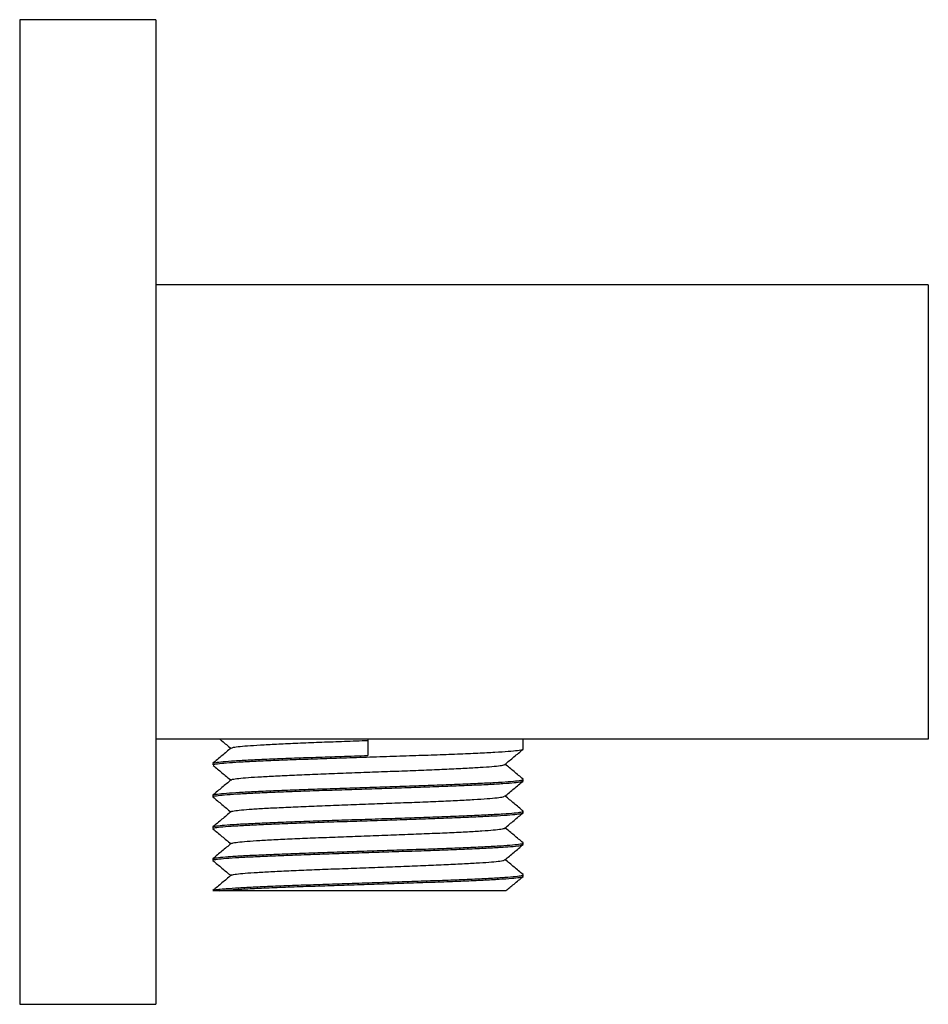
# Model space of a CAD drawing. Header units: millimetres. Extents: x 4054.5082 to 4054.5682, y 1761.4469 to 1761.5119.
import ezdxf

# ---------------------------------------------------------------- set-up
doc = ezdxf.new("R2010")
doc.units = ezdxf.units.MM
doc.layers.add('SANINDUSA', color=3, linetype='Continuous')

msp = doc.modelspace()

# ---------------------------------------------------------------- linework, layer by layer
at = {"layer": 'SANINDUSA'}
for p, q in [((4054.517153, 1761.511949), (4054.508153, 1761.511949)), ((4054.508153, 1761.511949), (4054.508153, 1761.446949)), ((4054.517153, 1761.511949), (4054.517153, 1761.446949)), ((4054.568153, 1761.494449), (4054.517153, 1761.494449)), ((4054.568153, 1761.494449), (4054.568153, 1761.464449)), ((4054.568153, 1761.464449), (4054.517153, 1761.464449)), ((4054.531153, 1761.464449), (4054.531153, 1761.463374)), ((4054.541403, 1761.463799), (4054.541403, 1761.464449)), ((4054.520903, 1761.462849), (4054.520903, 1761.462749)), ((4054.520921, 1761.462849), (4054.520906, 1761.462857)), ((4054.541403, 1761.461699), (4054.541403, 1761.461799)), ((4054.520903, 1761.460749), (4054.520903, 1761.460649)), ((4054.541403, 1761.459599), (4054.541403, 1761.459699)), ((4054.520903, 1761.458649), (4054.520903, 1761.458549)), ((4054.541403, 1761.457499), (4054.541403, 1761.457599)), ((4054.520903, 1761.456549), (4054.520903, 1761.456449)), ((4054.5414, 1761.455507), (4054.541384, 1761.455511)), ((4054.541403, 1761.455399), (4054.541403, 1761.455499)), ((4054.521359, 1761.454449), (4054.520903, 1761.454449)), ((4054.508153, 1761.446949), (4054.517153, 1761.446949))]:
    msp.add_line(p, q, dxfattribs=at)
for points, knots in [([(4054.521375, 1761.464449), (4054.52142, 1761.464411), (4054.52166, 1761.464211), (4054.5219, 1761.464011), (4054.522094, 1761.463849)], [0, 0, 0, 0, 0.188847, 1, 1, 1, 1]), ([(4054.522123, 1761.463863), (4054.522158, 1761.46388), (4054.522233, 1761.463916), (4054.522672, 1761.463973), (4054.523352, 1761.464031), (4054.524266, 1761.464086), (4054.525381, 1761.464144), (4054.526672, 1761.464203), (4054.52809, 1761.46426), (4054.529596, 1761.464315), (4054.530631, 1761.464354), (4054.531153, 1761.464374)], [0, 0, 0, 0, 0.100151, 0.213397, 0.326114, 0.437364, 0.550041, 0.663296, 0.775448, 0.886936, 1, 1, 1, 1]), ([(4054.522111, 1761.463863), (4054.521911, 1761.463696), (4054.52151, 1761.463362), (4054.52111, 1761.463028), (4054.52091, 1761.462861)], [0, 0, 0, 0, 0.499984, 1, 1, 1, 1]), ([(4054.520933, 1761.462749), (4054.520935, 1761.462762), (4054.520942, 1761.462794), (4054.521302, 1761.462847), (4054.521951, 1761.462906), (4054.52288, 1761.462962), (4054.524048, 1761.463019), (4054.525431, 1761.463077), (4054.52698, 1761.463136), (4054.528648, 1761.463191), (4054.530393, 1761.463249), (4054.532165, 1761.463308), (4054.533901, 1761.463365), (4054.535555, 1761.46342), (4054.537084, 1761.463479), (4054.538438, 1761.463538), (4054.539573, 1761.463594), (4054.540466, 1761.46365), (4054.541072, 1761.463709), (4054.541384, 1761.463759), (4054.541371, 1761.463788), (4054.541366, 1761.463799)], [0, 0, 0, 0, 0.038757, 0.093708, 0.148753, 0.203084, 0.257533, 0.312609, 0.367497, 0.421629, 0.476383, 0.531487, 0.586124, 0.640309, 0.695274, 0.75031, 0.804615, 0.859092, 0.914174, 0.969045, 1, 1, 1, 1]), ([(4054.540193, 1761.462784), (4054.540393, 1761.462951), (4054.540794, 1761.463285), (4054.541194, 1761.463619), (4054.541394, 1761.463786)], [0, 0, 0, 0, 0.4999846, 1, 1, 1, 1]), ([(4054.520921, 1761.462861), (4054.520961, 1761.462879), (4054.521046, 1761.462915), (4054.521547, 1761.462973), (4054.522318, 1761.463031), (4054.523353, 1761.463086), (4054.524616, 1761.463144), (4054.526078, 1761.463203), (4054.527683, 1761.46326), (4054.52939, 1761.463315), (4054.530562, 1761.463354), (4054.531153, 1761.463374)], [0, 0, 0, 0, 0.103029, 0.215913, 0.328269, 0.439164, 0.55148, 0.664372, 0.776166, 0.887298, 1, 1, 1, 1]), ([(4054.520925, 1761.462724), (4054.521121, 1761.462561), (4054.52151, 1761.462236), (4054.5219, 1761.461911), (4054.522094, 1761.461749)], [0, 0, 0, 0, 0.501536, 1, 1, 1, 1]), ([(4054.522144, 1761.461764), (4054.522147, 1761.461772), (4054.522158, 1761.461799), (4054.522458, 1761.461847), (4054.523027, 1761.461906), (4054.523849, 1761.461962), (4054.52488, 1761.462019), (4054.526101, 1761.462077), (4054.527469, 1761.462136), (4054.528942, 1761.462191), (4054.530482, 1761.462249), (4054.532046, 1761.462308), (4054.533579, 1761.462365), (4054.535039, 1761.46242), (4054.536389, 1761.462479), (4054.537585, 1761.462538), (4054.538587, 1761.462594), (4054.539376, 1761.46265), (4054.539906, 1761.462709), (4054.54017, 1761.462754), (4054.540166, 1761.462778), (4054.540166, 1761.462784)], [0, 0, 0, 0, 0.025227, 0.081805, 0.138479, 0.194418, 0.250478, 0.307184, 0.363697, 0.419431, 0.475805, 0.53254, 0.588795, 0.644582, 0.701175, 0.757839, 0.813751, 0.869841, 0.926553, 0.983048, 1, 1, 1, 1]), ([(4054.541395, 1761.461811), (4054.541195, 1761.461978), (4054.5408, 1761.462308), (4054.540406, 1761.462637), (4054.540211, 1761.462799)], [0, 0, 0, 0, 0.5071571, 1, 1, 1, 1]), ([(4054.522112, 1761.461764), (4054.521912, 1761.461597), (4054.521511, 1761.461263), (4054.521111, 1761.460929), (4054.520911, 1761.460762)], [0, 0, 0, 0, 0.499985, 1, 1, 1, 1]), ([(4054.520933, 1761.460649), (4054.520924, 1761.460654), (4054.520884, 1761.460678), (4054.521116, 1761.460722), (4054.521633, 1761.460781), (4054.522452, 1761.460839), (4054.523519, 1761.460894), (4054.524814, 1761.460952), (4054.526299, 1761.461011), (4054.527922, 1761.461068), (4054.529639, 1761.461124), (4054.531406, 1761.461182), (4054.533164, 1761.461241), (4054.534858, 1761.461296), (4054.536446, 1761.461354), (4054.537883, 1761.461413), (4054.539115, 1761.46147), (4054.540115, 1761.461526), (4054.540848, 1761.461584), (4054.541316, 1761.461643), (4054.541374, 1761.46168), (4054.541403, 1761.461699)], [0, 0, 0, 0, 0.015414, 0.070077, 0.125184, 0.179917, 0.234058, 0.288965, 0.344035, 0.398456, 0.452816, 0.507871, 0.562809, 0.616969, 0.671656, 0.726764, 0.781475, 0.835624, 0.890547, 0.94561, 1, 1, 1, 1]), ([(4054.520948, 1761.460762), (4054.520951, 1761.460771), (4054.520962, 1761.460799), (4054.521305, 1761.460847), (4054.52195, 1761.460906), (4054.52288, 1761.460962), (4054.524048, 1761.461019), (4054.525431, 1761.461077), (4054.52698, 1761.461136), (4054.528648, 1761.461191), (4054.530393, 1761.461249), (4054.532165, 1761.461308), (4054.533901, 1761.461365), (4054.535555, 1761.46142), (4054.537084, 1761.461479), (4054.538438, 1761.461538), (4054.539573, 1761.461594), (4054.540466, 1761.46165), (4054.541072, 1761.461709), (4054.541384, 1761.461759), (4054.541371, 1761.461788), (4054.541366, 1761.461799)], [0, 0, 0, 0, 0.026416, 0.082073, 0.137825, 0.192853, 0.248, 0.303783, 0.359377, 0.414204, 0.46966, 0.525472, 0.580811, 0.635691, 0.691362, 0.747104, 0.802106, 0.857283, 0.913072, 0.968647, 1, 1, 1, 1]), ([(4054.540194, 1761.460685), (4054.540394, 1761.460852), (4054.540794, 1761.461185), (4054.541194, 1761.461519), (4054.541395, 1761.461686)], [0, 0, 0, 0, 0.499986, 1, 1, 1, 1]), ([(4054.52091, 1761.460637), (4054.52111, 1761.46047), (4054.521505, 1761.460141), (4054.5219, 1761.459811), (4054.522094, 1761.459649)], [0, 0, 0, 0, 0.506984, 1, 1, 1, 1]), ([(4054.522115, 1761.459663), (4054.522114, 1761.459664), (4054.522094, 1761.459683), (4054.522298, 1761.459722), (4054.522745, 1761.459781), (4054.523471, 1761.459839), (4054.524413, 1761.459894), (4054.525556, 1761.459952), (4054.526867, 1761.460011), (4054.5283, 1761.460068), (4054.529816, 1761.460124), (4054.531377, 1761.460182), (4054.532928, 1761.460241), (4054.534425, 1761.460296), (4054.535826, 1761.460354), (4054.537095, 1761.460413), (4054.538183, 1761.46047), (4054.539066, 1761.460526), (4054.53971, 1761.460584), (4054.540098, 1761.460638), (4054.540148, 1761.460671), (4054.540169, 1761.460684)], [0, 0, 0, 0, 0.001816, 0.058037, 0.114714, 0.171007, 0.226689, 0.28316, 0.3398, 0.395771, 0.45168, 0.508304, 0.564807, 0.62051, 0.676755, 0.733433, 0.789702, 0.845394, 0.901881, 0.958514, 1, 1, 1, 1]), ([(4054.541395, 1761.459712), (4054.541195, 1761.459878), (4054.5408, 1761.460208), (4054.540406, 1761.460537), (4054.540211, 1761.460699)], [0, 0, 0, 0, 0.507168, 1, 1, 1, 1]), ([(4054.520919, 1761.458661), (4054.520917, 1761.458662), (4054.520892, 1761.458682), (4054.521122, 1761.458722), (4054.521631, 1761.458781), (4054.522453, 1761.458839), (4054.523519, 1761.458894), (4054.524814, 1761.458952), (4054.526299, 1761.459011), (4054.527922, 1761.459068), (4054.529639, 1761.459124), (4054.531406, 1761.459182), (4054.533164, 1761.459241), (4054.534858, 1761.459296), (4054.536446, 1761.459354), (4054.537883, 1761.459413), (4054.539116, 1761.45947), (4054.540113, 1761.459526), (4054.540855, 1761.459584), (4054.541286, 1761.459643), (4054.541453, 1761.459684), (4054.541382, 1761.459708), (4054.541369, 1761.459712)], [0, 0, 0, 0, 0.003426, 0.058074, 0.113165, 0.167882, 0.222008, 0.276899, 0.331954, 0.386358, 0.440703, 0.495743, 0.550665, 0.60481, 0.659481, 0.714573, 0.769268, 0.823402, 0.878309, 0.933357, 0.987731, 1, 1, 1, 1]), ([(4054.522111, 1761.459663), (4054.521911, 1761.459496), (4054.52151, 1761.459162), (4054.52111, 1761.458828), (4054.52091, 1761.458661)], [0, 0, 0, 0, 0.499984, 1, 1, 1, 1]), ([(4054.520921, 1761.458549), (4054.520935, 1761.458565), (4054.520965, 1761.4586), (4054.521376, 1761.458656), (4054.522068, 1761.458714), (4054.523032, 1761.45877), (4054.524233, 1761.458827), (4054.525643, 1761.458886), (4054.527212, 1761.458944), (4054.528894, 1761.458999), (4054.530646, 1761.459057), (4054.532416, 1761.459116), (4054.534143, 1761.459173), (4054.535782, 1761.459229), (4054.537289, 1761.459287), (4054.538614, 1761.459346), (4054.539715, 1761.459402), (4054.540572, 1761.459459), (4054.541134, 1761.459518), (4054.541404, 1761.459565), (4054.541375, 1761.459591), (4054.541366, 1761.459599)], [0, 0, 0, 0, 0.046571, 0.101586, 0.156578, 0.210796, 0.265383, 0.320483, 0.375279, 0.429403, 0.484257, 0.539345, 0.59385, 0.648131, 0.703158, 0.758137, 0.812338, 0.86695, 0.922053, 0.976828, 1, 1, 1, 1]), ([(4054.540195, 1761.458585), (4054.540395, 1761.458752), (4054.540795, 1761.459086), (4054.541195, 1761.45942), (4054.541396, 1761.459587)], [0, 0, 0, 0, 0.499984, 1, 1, 1, 1]), ([(4054.52091, 1761.458537), (4054.52111, 1761.45837), (4054.521505, 1761.458041), (4054.5219, 1761.457711), (4054.522094, 1761.457549)], [0, 0, 0, 0, 0.507, 1, 1, 1, 1]), ([(4054.522143, 1761.457564), (4054.522154, 1761.457575), (4054.522182, 1761.457605), (4054.522524, 1761.457656), (4054.523131, 1761.457714), (4054.523983, 1761.45777), (4054.525043, 1761.457827), (4054.526288, 1761.457886), (4054.527674, 1761.457944), (4054.529159, 1761.457999), (4054.530705, 1761.458057), (4054.532268, 1761.458116), (4054.533793, 1761.458173), (4054.53524, 1761.458229), (4054.536571, 1761.458287), (4054.537741, 1761.458346), (4054.538713, 1761.458402), (4054.53947, 1761.458459), (4054.539961, 1761.458518), (4054.540192, 1761.45856), (4054.540177, 1761.458582), (4054.540175, 1761.458585)], [0, 0, 0, 0, 0.033151, 0.089733, 0.146291, 0.202052, 0.258193, 0.314862, 0.371217, 0.426881, 0.483297, 0.539953, 0.59601, 0.651836, 0.708429, 0.764973, 0.820717, 0.876884, 0.933555, 0.98989, 1, 1, 1, 1]), ([(4054.541395, 1761.457611), (4054.541195, 1761.457778), (4054.5408, 1761.458108), (4054.540406, 1761.458437), (4054.540211, 1761.458599)], [0, 0, 0, 0, 0.507111, 1, 1, 1, 1]), ([(4054.522112, 1761.457564), (4054.521912, 1761.457397), (4054.521511, 1761.457063), (4054.521111, 1761.456729), (4054.520911, 1761.456562)], [0, 0, 0, 0, 0.499985, 1, 1, 1, 1]), ([(4054.520939, 1761.456449), (4054.52093, 1761.456457), (4054.520902, 1761.456484), (4054.521171, 1761.456531), (4054.521734, 1761.456589), (4054.52259, 1761.456647), (4054.523691, 1761.456702), (4054.525016, 1761.456761), (4054.526523, 1761.456819), (4054.528162, 1761.456875), (4054.529889, 1761.456932), (4054.53166, 1761.456991), (4054.533411, 1761.457049), (4054.535093, 1761.457104), (4054.536662, 1761.457162), (4054.538072, 1761.457221), (4054.539273, 1761.457278), (4054.540237, 1761.457334), (4054.540929, 1761.457392), (4054.54134, 1761.457448), (4054.541371, 1761.457483), (4054.541385, 1761.457499)], [0, 0, 0, 0, 0.0231719, 0.077947, 0.1330497, 0.1876625, 0.2418632, 0.2968424, 0.3518686, 0.4061496, 0.4606555, 0.5157434, 0.570597, 0.6247209, 0.6795166, 0.7346166, 0.7892036, 0.8434218, 0.8984137, 0.9534292, 1, 1, 1, 1]), ([(4054.520946, 1761.456562), (4054.520958, 1761.456574), (4054.520989, 1761.456604), (4054.521379, 1761.456656), (4054.522067, 1761.456714), (4054.523033, 1761.45677), (4054.524233, 1761.456827), (4054.525643, 1761.456886), (4054.527212, 1761.456944), (4054.528894, 1761.456999), (4054.530646, 1761.457057), (4054.532416, 1761.457116), (4054.534143, 1761.457173), (4054.535782, 1761.457229), (4054.537289, 1761.457287), (4054.538614, 1761.457346), (4054.539715, 1761.457402), (4054.540572, 1761.457459), (4054.541134, 1761.457518), (4054.541404, 1761.457565), (4054.541375, 1761.457591), (4054.541366, 1761.457599)], [0, 0, 0, 0, 0.034226, 0.089953, 0.145657, 0.200578, 0.255871, 0.311685, 0.36719, 0.422015, 0.477579, 0.53338, 0.588592, 0.643575, 0.699314, 0.755005, 0.809908, 0.865228, 0.921044, 0.976528, 1, 1, 1, 1]), ([(4054.540194, 1761.456485), (4054.540394, 1761.456652), (4054.540795, 1761.456986), (4054.541195, 1761.45732), (4054.541395, 1761.457487)], [0, 0, 0, 0, 0.499984, 1, 1, 1, 1]), ([(4054.52213, 1761.455463), (4054.522128, 1761.455466), (4054.522114, 1761.455488), (4054.522345, 1761.455531), (4054.522835, 1761.455589), (4054.523593, 1761.455647), (4054.524564, 1761.455702), (4054.525734, 1761.455761), (4054.527065, 1761.455819), (4054.528512, 1761.455875), (4054.530037, 1761.455932), (4054.5316, 1761.455991), (4054.533147, 1761.456049), (4054.534632, 1761.456104), (4054.536017, 1761.456162), (4054.537262, 1761.456221), (4054.538322, 1761.456278), (4054.539174, 1761.456334), (4054.539781, 1761.456392), (4054.540125, 1761.456443), (4054.540152, 1761.456474), (4054.540163, 1761.456485)], [0, 0, 0, 0, 0.009704, 0.066025, 0.122684, 0.178838, 0.234569, 0.2911, 0.34768, 0.403493, 0.459537, 0.51618, 0.572582, 0.628234, 0.684576, 0.741232, 0.79736, 0.853108, 0.909653, 0.966221, 1, 1, 1, 1]), ([(4054.541395, 1761.455511), (4054.541195, 1761.455678), (4054.5408, 1761.456007), (4054.540406, 1761.456337), (4054.540211, 1761.456499)], [0, 0, 0, 0, 0.507061, 1, 1, 1, 1]), ([(4054.52091, 1761.456437), (4054.52111, 1761.45627), (4054.521505, 1761.455941), (4054.5219, 1761.455611), (4054.522094, 1761.455449)], [0, 0, 0, 0, 0.507128, 1, 1, 1, 1]), ([(4054.522111, 1761.455463), (4054.521911, 1761.455296), (4054.521511, 1761.454962), (4054.52111, 1761.454628), (4054.52091, 1761.454461)], [0, 0, 0, 0, 0.499984, 1, 1, 1, 1]), ([(4054.520929, 1761.454462), (4054.520945, 1761.454473), (4054.520981, 1761.454499), (4054.521268, 1761.454542), (4054.521789, 1761.454593), (4054.522589, 1761.454647), (4054.523691, 1761.454702), (4054.525016, 1761.454761), (4054.526523, 1761.454819), (4054.528162, 1761.454875), (4054.529889, 1761.454932), (4054.53166, 1761.454991), (4054.533411, 1761.455049), (4054.535093, 1761.455104), (4054.536662, 1761.455162), (4054.538072, 1761.455221), (4054.539273, 1761.455278), (4054.540237, 1761.455334), (4054.540929, 1761.455392), (4054.54134, 1761.455448), (4054.541371, 1761.455483), (4054.541385, 1761.455499)], [0, 0, 0, 0, 0.0322475, 0.0773037, 0.1224744, 0.1777533, 0.2326152, 0.2882651, 0.3439625, 0.3989056, 0.4540764, 0.5098363, 0.565359, 0.6201431, 0.6756073, 0.7313794, 0.7866322, 0.8415118, 0.8971746, 0.9528611, 1, 1, 1, 1]), ([(4054.521359, 1761.454449), (4054.52148, 1761.454461), (4054.52172, 1761.454486), (4054.522318, 1761.454529), (4054.523189, 1761.454578), (4054.524423, 1761.454635), (4054.525859, 1761.454694), (4054.527447, 1761.454752), (4054.529141, 1761.454807), (4054.530899, 1761.454866), (4054.532666, 1761.454924), (4054.534383, 1761.454981), (4054.536006, 1761.455037), (4054.537491, 1761.455096), (4054.538786, 1761.455154), (4054.539853, 1761.455209), (4054.540672, 1761.455267), (4054.541189, 1761.455326), (4054.541421, 1761.45537), (4054.541381, 1761.455394), (4054.541372, 1761.455399)], [0, 0, 0, 0, 0.0382916, 0.0763882, 0.1362392, 0.1967104, 0.2576208, 0.3180663, 0.377929, 0.4386518, 0.4995043, 0.5595886, 0.619739, 0.6806085, 0.7412967, 0.8011381, 0.8616342, 0.9225438, 0.982963, 1, 1, 1, 1]), ([(4054.54026, 1761.45444), (4054.540438, 1761.454588), (4054.540816, 1761.454904), (4054.541195, 1761.45522), (4054.541395, 1761.455387)], [0, 0, 0, 0, 0.4709143, 1, 1, 1, 1]), ([(4054.540252, 1761.454449), (4054.540242, 1761.454449), (4054.540222, 1761.454449), (4054.53989, 1761.454449), (4054.539324, 1761.454449), (4054.538508, 1761.454449), (4054.537484, 1761.454449), (4054.536261, 1761.454449), (4054.534887, 1761.454449), (4054.533381, 1761.454449), (4054.531804, 1761.454449), (4054.530172, 1761.454449), (4054.528556, 1761.454449), (4054.526985, 1761.454449), (4054.525516, 1761.454449), (4054.524168, 1761.454449), (4054.523002, 1761.454449), (4054.522019, 1761.454449), (4054.521581, 1761.454449), (4054.521359, 1761.454449)], [0, 0, 0, 0, 0.04639, 0.101616, 0.158366, 0.214913, 0.273047, 0.330573, 0.389734, 0.447825, 0.507536, 0.566777, 0.627712, 0.687347, 0.748635, 0.809593, 0.872305, 0.935233, 1, 1, 1, 1])]:
    msp.add_open_spline(points, degree=3, knots=knots, dxfattribs=at)

doc.saveas('drawing.dxf')
